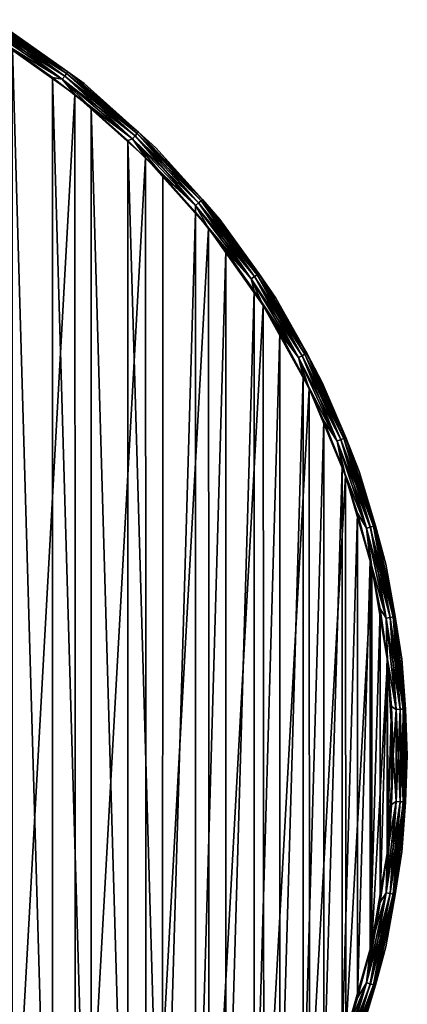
# Model space of a CAD drawing. Header units: metres. Extents: x -30 to 30, y -30 to 30.
# Tile 13 of 13: x 16.5 to 30, y -8.7 to 25.7. Entities that reach past the tile are written whole.
import ezdxf

# ---------------------------------------------------------------- set-up
doc = ezdxf.new("R2010")
doc.units = ezdxf.units.M
doc.layers.add('solid_BATH_SPOUT-ROUND_ASM_SW0001', color=7, linetype='CONTINUOUS')

msp = doc.modelspace()

# ---------------------------------------------------------------- linework, layer by layer
at = {"layer": 'solid_BATH_SPOUT-ROUND_ASM_SW0001'}
for points in [[(18.030342, 23.71851, 31.595306), (15.288265, 25.409294, 31.524326), (15.360225, 25.528893, 31.595306)], [(15.360422, 25.529219, 38.204414), (15.288496, 25.409678, 38.275528), (17.946144, 23.607748, 38.275528)], [(15.360225, 25.528893, 31.595306), (15.417337, 25.623814, 31.70598), (18.097382, 23.806698, 31.70598)], [(18.030342, 23.71851, 31.595306), (15.360225, 25.528893, 31.595306), (18.097382, 23.806698, 31.70598)], [(15.41748, 25.62405, 38.093639), (15.360422, 25.529219, 38.204414), (18.030573, 23.718813, 38.204414)], [(18.030573, 23.718813, 38.204414), (15.360422, 25.529219, 38.204414), (17.946144, 23.607748, 38.275528)], [(15.417337, 25.623814, 31.70598), (15.454, 25.684746, 31.845491), (18.140417, 23.86331, 31.845491)], [(18.097382, 23.806698, 31.70598), (15.417337, 25.623814, 31.70598), (18.140417, 23.86331, 31.845491)], [(18.097549, 23.806919, 38.093639), (15.454074, 25.684872, 37.95406), (15.41748, 25.62405, 38.093639)], [(18.097549, 23.806919, 38.093639), (15.41748, 25.62405, 38.093639), (18.030573, 23.718813, 38.204414)], [(18.140417, 23.86331, 31.845491), (15.454, 25.684746, 31.845491), (15.960962, 25.401726, 32)], [(15.454074, 25.684872, 37.95406), (18.140505, 23.863426, 37.95406), (15.960962, 25.401726, 37.799999)], [(18.097549, 23.806919, 38.093639), (18.140505, 23.863426, 37.95406), (15.454074, 25.684872, 37.95406)], [(15.288265, 25.409294, 31.524326), (17.945873, 23.607391, 31.524326), (16.203005, 24.651827, 31.5)], [(18.030342, 23.71851, 31.595306), (17.945873, 23.607391, 31.524326), (15.288265, 25.409294, 31.524326)], [(17.946144, 23.607748, 38.275528), (15.288496, 25.409678, 38.275528), (15.68154, 24.986782, 38.299999)], [(18.140505, 23.863426, 37.95406), (18.704695, 23.454945, 37.799999), (15.960962, 25.401726, 37.799999)], [(15.960962, 25.401726, 32), (15.960962, 25.401726, 37.799999), (18.704695, 23.454945, 37.799999)], [(18.704695, 23.454945, 32), (15.960962, 25.401726, 32), (18.704695, 23.454945, 37.799999)], [(18.140417, 23.86331, 31.845491), (15.960962, 25.401726, 32), (18.704695, 23.454945, 32)], [(15.707579, -24.970421, 38.299999), (18.380373, 23.074051, 38.299999), (15.68154, 24.986782, 38.299999)], [(17.946144, 23.607748, 38.275528), (15.68154, 24.986782, 38.299999), (18.380373, 23.074051, 38.299999)], [(16.203005, 24.651827, 31.5), (17.609312, -23.667744, 31.5), (16.202929, -24.651876, 31.5)], [(16.203005, 24.651827, 31.5), (17.609385, 23.66769, 31.5), (17.609312, -23.667744, 31.5)], [(17.945873, 23.607391, 31.524326), (17.609385, 23.66769, 31.5), (16.203005, 24.651827, 31.5)], [(20.489069, 21.630047, 31.595306), (17.945873, 23.607391, 31.524326), (18.030342, 23.71851, 31.595306)], [(18.030573, 23.718813, 38.204414), (17.946144, 23.607748, 38.275528), (20.393389, 21.529039, 38.275528)], [(18.030342, 23.71851, 31.595306), (18.097382, 23.806698, 31.70598), (20.56525, 21.710472, 31.70598)], [(20.489069, 21.630047, 31.595306), (18.030342, 23.71851, 31.595306), (20.56525, 21.710472, 31.70598)], [(18.097549, 23.806919, 38.093639), (18.030573, 23.718813, 38.204414), (20.48933, 21.630323, 38.204414)], [(20.48933, 21.630323, 38.204414), (18.030573, 23.718813, 38.204414), (20.393389, 21.529039, 38.275528)], [(18.097382, 23.806698, 31.70598), (18.140417, 23.86331, 31.845491), (20.614155, 21.762098, 31.845491)], [(20.56525, 21.710472, 31.70598), (18.097382, 23.806698, 31.70598), (20.614155, 21.762098, 31.845491)], [(20.565441, 21.710672, 38.093639), (18.140505, 23.863426, 37.95406), (18.097549, 23.806919, 38.093639)], [(20.565441, 21.710672, 38.093639), (18.097549, 23.806919, 38.093639), (20.48933, 21.630323, 38.204414)], [(20.614155, 21.762098, 31.845491), (18.140417, 23.86331, 31.845491), (18.704695, 23.454945, 32)], [(18.140505, 23.863426, 37.95406), (20.614254, 21.762203, 37.95406), (18.704695, 23.454945, 37.799999)], [(20.565441, 21.710672, 38.093639), (20.614254, 21.762203, 37.95406), (18.140505, 23.863426, 37.95406)], [(17.609385, 23.66769, 31.5), (18.956011, -22.603531, 31.5), (17.609312, -23.667744, 31.5)], [(17.609385, 23.66769, 31.5), (18.956079, 22.603474, 31.5), (18.956011, -22.603531, 31.5)], [(17.945873, 23.607391, 31.524326), (18.956079, 22.603474, 31.5), (17.609385, 23.66769, 31.5)], [(17.945873, 23.607391, 31.524326), (20.393082, 21.528713, 31.524326), (18.956079, 22.603474, 31.5)], [(20.489069, 21.630047, 31.595306), (20.393082, 21.528713, 31.524326), (17.945873, 23.607391, 31.524326)], [(20.393389, 21.529039, 38.275528), (17.946144, 23.607748, 38.275528), (18.380373, 23.074051, 38.299999)], [(20.614254, 21.762203, 37.95406), (21.213203, 21.213203, 37.799999), (18.704695, 23.454945, 37.799999)], [(18.704695, 23.454945, 32), (18.704695, 23.454945, 37.799999), (21.213203, 21.213203, 37.799999)], [(21.213203, 21.213203, 32), (18.704695, 23.454945, 32), (21.213203, 21.213203, 37.799999)], [(20.614155, 21.762098, 31.845491), (18.704695, 23.454945, 32), (21.213203, 21.213203, 32)], [(15.707579, -24.970421, 38.299999), (18.406103, -23.053532, 38.299999), (18.380373, 23.074051, 38.299999)], [(18.406103, -23.053532, 38.299999), (20.84812, 20.871172, 38.299999), (18.380373, 23.074051, 38.299999)], [(20.393389, 21.529039, 38.275528), (18.380373, 23.074051, 38.299999), (20.84812, 20.871172, 38.299999)], [(18.956079, 22.603474, 31.5), (20.238617, -21.462721, 31.5), (18.956011, -22.603531, 31.5)], [(18.956079, 22.603474, 31.5), (20.238682, 21.46266, 31.5), (20.238617, -21.462721, 31.5)], [(20.393082, 21.528713, 31.524326), (20.238682, 21.46266, 31.5), (18.956079, 22.603474, 31.5)], [(20.489069, 21.630047, 31.595306), (20.56525, 21.710472, 31.70598), (22.792011, 19.359709, 31.70598)], [(20.565441, 21.710672, 38.093639), (20.48933, 21.630323, 38.204414), (22.70787, 19.28824, 38.204414)], [(20.56525, 21.710472, 31.70598), (20.614155, 21.762098, 31.845491), (22.84621, 19.405746, 31.845491)], [(22.792011, 19.359709, 31.70598), (20.56525, 21.710472, 31.70598), (22.84621, 19.405746, 31.845491)], [(22.792223, 19.359888, 38.093639), (20.614254, 21.762203, 37.95406), (20.565441, 21.710672, 38.093639)], [(22.792223, 19.359888, 38.093639), (20.565441, 21.710672, 38.093639), (22.70787, 19.28824, 38.204414)], [(22.84621, 19.405746, 31.845491), (20.614155, 21.762098, 31.845491), (21.213203, 21.213203, 32)], [(20.614254, 21.762203, 37.95406), (22.846321, 19.40584, 37.95406), (21.213203, 21.213203, 37.799999)], [(22.792223, 19.359888, 38.093639), (22.846321, 19.40584, 37.95406), (20.614254, 21.762203, 37.95406)], [(20.238682, 21.46266, 31.5), (21.452707, -20.249229, 31.5), (20.238617, -21.462721, 31.5)], [(20.393082, 21.528713, 31.524326), (21.452768, 20.249165, 31.5), (20.238682, 21.46266, 31.5)], [(20.238682, 21.46266, 31.5), (21.452768, 20.249165, 31.5), (21.452707, -20.249229, 31.5)], [(22.707581, 19.287992, 31.595306), (20.393082, 21.528713, 31.524326), (20.489069, 21.630047, 31.595306)], [(20.393082, 21.528713, 31.524326), (22.6012, 19.197632, 31.524326), (21.452768, 20.249165, 31.5)], [(22.707581, 19.287992, 31.595306), (22.6012, 19.197632, 31.524326), (20.393082, 21.528713, 31.524326)], [(20.48933, 21.630323, 38.204414), (20.393389, 21.529039, 38.275528), (22.601542, 19.197922, 38.275528)], [(22.601542, 19.197922, 38.275528), (20.393389, 21.529039, 38.275528), (20.84812, 20.871172, 38.299999)], [(22.707581, 19.287992, 31.595306), (20.489069, 21.630047, 31.595306), (22.792011, 19.359709, 31.70598)], [(22.70787, 19.28824, 38.204414), (20.48933, 21.630323, 38.204414), (22.601542, 19.197922, 38.275528)], [(22.846321, 19.40584, 37.95406), (23.454945, 18.704695, 37.799999), (21.213203, 21.213203, 37.799999)], [(21.213203, 21.213203, 32), (21.213203, 21.213203, 37.799999), (23.454945, 18.704695, 37.799999)], [(23.454945, 18.704695, 32), (21.213203, 21.213203, 32), (23.454945, 18.704695, 37.799999)], [(22.84621, 19.405746, 31.845491), (21.213203, 21.213203, 32), (23.454945, 18.704695, 32)], [(18.406103, -23.053532, 38.299999), (20.872459, -20.84683, 38.299999), (20.84812, 20.871172, 38.299999)], [(20.872459, -20.84683, 38.299999), (23.053759, 18.405819, 38.299999), (20.84812, 20.871172, 38.299999)], [(22.601542, 19.197922, 38.275528), (20.84812, 20.871172, 38.299999), (23.053759, 18.405819, 38.299999)], [(21.452768, 20.249165, 31.5), (22.5942, 18.967133, 31.5), (21.452707, -20.249229, 31.5)], [(22.6012, 19.197632, 31.524326), (22.5942, 18.967133, 31.5), (21.452768, 20.249165, 31.5)], [(24.659866, 16.719805, 31.595306), (22.6012, 19.197632, 31.524326), (22.707581, 19.287992, 31.595306)], [(22.70787, 19.28824, 38.204414), (22.601542, 19.197922, 38.275528), (24.54471, 16.641727, 38.275528)], [(22.707581, 19.287992, 31.595306), (22.792011, 19.359709, 31.70598), (24.751556, 16.781971, 31.70598)], [(24.659866, 16.719805, 31.595306), (22.707581, 19.287992, 31.595306), (24.751556, 16.781971, 31.70598)], [(22.792223, 19.359888, 38.093639), (22.70787, 19.28824, 38.204414), (24.660183, 16.720018, 38.204414)], [(24.660183, 16.720018, 38.204414), (22.70787, 19.28824, 38.204414), (24.54471, 16.641727, 38.275528)], [(22.792011, 19.359709, 31.70598), (22.84621, 19.405746, 31.845491), (24.810415, 16.821878, 31.845491)], [(24.751556, 16.781971, 31.70598), (22.792011, 19.359709, 31.70598), (24.810415, 16.821878, 31.845491)], [(24.751785, 16.782127, 38.093639), (22.846321, 19.40584, 37.95406), (22.792223, 19.359888, 38.093639)], [(24.751785, 16.782127, 38.093639), (22.792223, 19.359888, 38.093639), (24.660183, 16.720018, 38.204414)], [(24.810415, 16.821878, 31.845491), (22.84621, 19.405746, 31.845491), (23.454945, 18.704695, 32)], [(22.846321, 19.40584, 37.95406), (24.810535, 16.82196, 37.95406), (23.454945, 18.704695, 37.799999)], [(24.751785, 16.782127, 38.093639), (24.810535, 16.82196, 37.95406), (22.846321, 19.40584, 37.95406)], [(22.5942, 18.967133, 31.5), (22.594143, -18.967201, 31.5), (21.452707, -20.249229, 31.5)], [(22.5942, 18.967133, 31.5), (23.659145, 17.620863, 31.5), (22.594143, -18.967201, 31.5)], [(22.6012, 19.197632, 31.524326), (24.54434, 16.641476, 31.524326), (22.5942, 18.967133, 31.5)], [(24.54434, 16.641476, 31.524326), (23.659145, 17.620863, 31.5), (22.5942, 18.967133, 31.5)], [(24.659866, 16.719805, 31.595306), (24.54434, 16.641476, 31.524326), (22.6012, 19.197632, 31.524326)], [(24.54471, 16.641727, 38.275528), (22.601542, 19.197922, 38.275528), (23.053759, 18.405819, 38.299999)], [(24.810535, 16.82196, 37.95406), (25.401726, 15.960962, 37.799999), (23.454945, 18.704695, 37.799999)], [(23.454945, 18.704695, 32), (23.454945, 18.704695, 37.799999), (25.401726, 15.960962, 37.799999)], [(25.401726, 15.960962, 32), (23.454945, 18.704695, 32), (25.401726, 15.960962, 37.799999)], [(24.810415, 16.821878, 31.845491), (23.454945, 18.704695, 32), (25.401726, 15.960962, 32)], [(20.872459, -20.84683, 38.299999), (23.075666, -18.378345, 38.299999), (23.053759, 18.405819, 38.299999)], [(23.075666, -18.378345, 38.299999), (24.969488, 15.70906, 38.299999), (23.053759, 18.405819, 38.299999)], [(24.54471, 16.641727, 38.275528), (23.053759, 18.405819, 38.299999), (24.969488, 15.70906, 38.299999)], [(23.659145, 17.620863, 31.5), (23.659092, -17.620934, 31.5), (22.594143, -18.967201, 31.5)], [(23.659145, 17.620863, 31.5), (24.643953, 16.214981, 31.5), (23.659092, -17.620934, 31.5)], [(24.54434, 16.641476, 31.524326), (24.643953, 16.214981, 31.5), (23.659145, 17.620863, 31.5)], [(26.323038, 13.955592, 31.595306), (24.54434, 16.641476, 31.524326), (24.659866, 16.719805, 31.595306)], [(24.54434, 16.641476, 31.524326), (26.199718, 13.890212, 31.524326), (24.643953, 16.214981, 31.5)], [(26.323038, 13.955592, 31.595306), (26.199718, 13.890212, 31.524326), (24.54434, 16.641476, 31.524326)], [(24.660183, 16.720018, 38.204414), (24.54471, 16.641727, 38.275528), (26.200115, 13.890422, 38.275528)], [(26.200115, 13.890422, 38.275528), (24.54471, 16.641727, 38.275528), (24.969488, 15.70906, 38.299999)], [(24.659866, 16.719805, 31.595306), (24.751556, 16.781971, 31.70598), (26.420912, 14.007481, 31.70598)], [(26.323038, 13.955592, 31.595306), (24.659866, 16.719805, 31.595306), (26.420912, 14.007481, 31.70598)], [(24.751785, 16.782127, 38.093639), (24.660183, 16.720018, 38.204414), (26.323376, 13.95577, 38.204414)], [(26.323376, 13.95577, 38.204414), (24.660183, 16.720018, 38.204414), (26.200115, 13.890422, 38.275528)], [(24.751556, 16.781971, 31.70598), (24.810415, 16.821878, 31.845491), (26.48374, 14.040791, 31.845491)], [(26.420912, 14.007481, 31.70598), (24.751556, 16.781971, 31.70598), (26.48374, 14.040791, 31.845491)], [(26.421156, 14.00761, 38.093639), (24.810535, 16.82196, 37.95406), (24.751785, 16.782127, 38.093639)], [(26.421156, 14.00761, 38.093639), (24.751785, 16.782127, 38.093639), (26.323376, 13.95577, 38.204414)], [(26.48374, 14.040791, 31.845491), (24.810415, 16.821878, 31.845491), (25.401726, 15.960962, 32)], [(24.810535, 16.82196, 37.95406), (26.48387, 14.040858, 37.95406), (25.401726, 15.960962, 37.799999)], [(26.421156, 14.00761, 38.093639), (26.48387, 14.040858, 37.95406), (24.810535, 16.82196, 37.95406)], [(24.643953, 16.214981, 31.5), (24.643904, -16.215055, 31.5), (23.659092, -17.620934, 31.5)], [(24.643953, 16.214981, 31.5), (25.545366, 14.754126, 31.5), (24.643904, -16.215055, 31.5)], [(26.199718, 13.890212, 31.524326), (25.545366, 14.754126, 31.5), (24.643953, 16.214981, 31.5)], [(26.48387, 14.040858, 37.95406), (27.029066, 13.016512, 37.799999), (25.401726, 15.960962, 37.799999)], [(25.401726, 15.960962, 32), (25.401726, 15.960962, 37.799999), (27.029066, 13.016512, 37.799999)], [(27.029066, 13.016512, 32), (25.401726, 15.960962, 32), (27.029066, 13.016512, 37.799999)], [(26.48374, 14.040791, 31.845491), (25.401726, 15.960962, 32), (27.029066, 13.016512, 32)], [(23.075666, -18.378345, 38.299999), (24.988289, -15.679138, 38.299999), (24.969488, 15.70906, 38.299999)], [(24.988289, -15.679138, 38.299999), (26.57126, 12.81476, 38.299999), (24.969488, 15.70906, 38.299999)], [(26.200115, 13.890422, 38.275528), (24.969488, 15.70906, 38.299999), (26.57126, 12.81476, 38.299999)], [(25.545366, 14.754126, 31.5), (25.545321, -14.754203, 31.5), (24.643904, -16.215055, 31.5)], [(25.545366, 14.754126, 31.5), (26.360245, 13.243393, 31.5), (25.545321, -14.754203, 31.5)], [(26.199718, 13.890212, 31.524326), (26.360245, 13.243393, 31.5), (25.545366, 14.754126, 31.5)], [(27.677597, 11.027762, 31.595306), (26.199718, 13.890212, 31.524326), (26.323038, 13.955592, 31.595306)], [(26.199718, 13.890212, 31.524326), (27.547932, 10.976099, 31.524326), (26.360245, 13.243393, 31.5)], [(27.677597, 11.027762, 31.595306), (27.547932, 10.976099, 31.524326), (26.199718, 13.890212, 31.524326)], [(26.323376, 13.95577, 38.204414), (26.200115, 13.890422, 38.275528), (27.548347, 10.976265, 38.275528)], [(27.548347, 10.976265, 38.275528), (26.200115, 13.890422, 38.275528), (26.57126, 12.81476, 38.299999)], [(26.323038, 13.955592, 31.595306), (26.420912, 14.007481, 31.70598), (27.780506, 11.068766, 31.70598)], [(27.677597, 11.027762, 31.595306), (26.323038, 13.955592, 31.595306), (27.780506, 11.068766, 31.70598)], [(26.421156, 14.00761, 38.093639), (26.323376, 13.95577, 38.204414), (27.67795, 11.027904, 38.204414)], [(27.67795, 11.027904, 38.204414), (26.323376, 13.95577, 38.204414), (27.548347, 10.976265, 38.275528)], [(26.420912, 14.007481, 31.70598), (26.48374, 14.040791, 31.845491), (27.846567, 11.095087, 31.845491)], [(27.780506, 11.068766, 31.70598), (26.420912, 14.007481, 31.70598), (27.846567, 11.095087, 31.845491)], [(27.780764, 11.068868, 38.093639), (26.48387, 14.040858, 37.95406), (26.421156, 14.00761, 38.093639)], [(27.780764, 11.068868, 38.093639), (26.421156, 14.00761, 38.093639), (27.67795, 11.027904, 38.204414)], [(27.846567, 11.095087, 31.845491), (26.48374, 14.040791, 31.845491), (27.029066, 13.016512, 32)], [(26.48387, 14.040858, 37.95406), (27.846703, 11.09514, 37.95406), (27.029066, 13.016512, 37.799999)], [(27.780764, 11.068868, 38.093639), (27.846703, 11.09514, 37.95406), (26.48387, 14.040858, 37.95406)], [(26.360245, 13.243393, 31.5), (26.360205, -13.243472, 31.5), (25.545321, -14.754203, 31.5)], [(26.360245, 13.243393, 31.5), (27.085915, 11.687736, 31.5), (26.360205, -13.243472, 31.5)], [(27.547932, 10.976099, 31.524326), (27.085915, 11.687736, 31.5), (26.360245, 13.243393, 31.5)], [(24.988289, -15.679138, 38.299999), (26.586575, -12.782955, 38.299999), (26.57126, 12.81476, 38.299999)], [(26.586575, -12.782955, 38.299999), (27.838919, 9.759331, 38.299999), (26.57126, 12.81476, 38.299999)], [(27.548347, 10.976265, 38.275528), (26.57126, 12.81476, 38.299999), (27.838919, 9.759331, 38.299999)], [(27.846703, 11.09514, 37.95406), (28.3165, 9.908372, 37.799999), (27.029066, 13.016512, 37.799999)], [(27.029066, 13.016512, 32), (27.029066, 13.016512, 37.799999), (28.3165, 9.908372, 37.799999)], [(28.3165, 9.908372, 32), (27.029066, 13.016512, 32), (28.3165, 9.908372, 37.799999)], [(27.846567, 11.095087, 31.845491), (27.029066, 13.016512, 32), (28.3165, 9.908372, 32)], [(27.085915, 11.687736, 31.5), (27.08588, -11.687818, 31.5), (26.360205, -13.243472, 31.5)], [(27.085915, 11.687736, 31.5), (27.719837, 10.092598, 31.5), (27.08588, -11.687818, 31.5)], [(27.547932, 10.976099, 31.524326), (27.719837, 10.092598, 31.5), (27.085915, 11.687736, 31.5)], [(28.707661, 7.970643, 31.595306), (27.547932, 10.976099, 31.524326), (27.677597, 11.027762, 31.595306)], [(27.67795, 11.027904, 38.204414), (27.548347, 10.976265, 38.275528), (28.573601, 7.933422, 38.275528)], [(27.677597, 11.027762, 31.595306), (27.780506, 11.068766, 31.70598), (28.8144, 8.000278, 31.70598)], [(28.707661, 7.970643, 31.595306), (27.677597, 11.027762, 31.595306), (28.8144, 8.000278, 31.70598)], [(27.780764, 11.068868, 38.093639), (27.67795, 11.027904, 38.204414), (28.708027, 7.970745, 38.204414)], [(28.708027, 7.970745, 38.204414), (27.67795, 11.027904, 38.204414), (28.573601, 7.933422, 38.275528)], [(27.780506, 11.068766, 31.70598), (27.846567, 11.095087, 31.845491), (28.882919, 8.019303, 31.845491)], [(28.8144, 8.000278, 31.70598), (27.780506, 11.068766, 31.70598), (28.882919, 8.019303, 31.845491)], [(28.814667, 8.000353, 38.093639), (27.846703, 11.09514, 37.95406), (27.780764, 11.068868, 38.093639)], [(28.814667, 8.000353, 38.093639), (27.780764, 11.068868, 38.093639), (28.708027, 7.970745, 38.204414)], [(28.882919, 8.019303, 31.845491), (27.846567, 11.095087, 31.845491), (28.3165, 9.908372, 32)], [(27.846703, 11.09514, 37.95406), (28.88306, 8.019342, 37.95406), (28.3165, 9.908372, 37.799999)], [(28.814667, 8.000353, 38.093639), (28.88306, 8.019342, 37.95406), (27.846703, 11.09514, 37.95406)], [(27.547932, 10.976099, 31.524326), (28.57317, 7.933301, 31.524326), (27.719837, 10.092598, 31.5)], [(28.707661, 7.970643, 31.595306), (28.57317, 7.933301, 31.524326), (27.547932, 10.976099, 31.524326)], [(28.573601, 7.933422, 38.275528), (27.548347, 10.976265, 38.275528), (27.838919, 9.759331, 38.299999)], [(27.719837, 10.092598, 31.5), (27.719807, -10.092682, 31.5), (27.08588, -11.687818, 31.5)], [(27.719837, 10.092598, 31.5), (28.259941, 8.463198, 31.5), (27.719807, -10.092682, 31.5)], [(28.57317, 7.933301, 31.524326), (28.259941, 8.463198, 31.5), (27.719837, 10.092598, 31.5)], [(26.586575, -12.782955, 38.299999), (27.850569, -9.726034, 38.299999), (27.838919, 9.759331, 38.299999)], [(27.850569, -9.726034, 38.299999), (28.756529, 6.581186, 38.299999), (27.838919, 9.759331, 38.299999)], [(28.573601, 7.933422, 38.275528), (27.838919, 9.759331, 38.299999), (28.756529, 6.581186, 38.299999)], [(28.88306, 8.019342, 37.95406), (29.247837, 6.675628, 37.799999), (28.3165, 9.908372, 37.799999)], [(28.3165, 9.908372, 32), (28.3165, 9.908372, 37.799999), (29.247837, 6.675628, 37.799999)], [(29.247837, 6.675628, 32), (28.3165, 9.908372, 32), (29.247837, 6.675628, 37.799999)], [(28.882919, 8.019303, 31.845491), (28.3165, 9.908372, 32), (29.247837, 6.675628, 32)], [(28.259941, 8.463198, 31.5), (28.259914, -8.463284, 31.5), (27.719807, -10.092682, 31.5)], [(28.259941, 8.463198, 31.5), (28.704334, 6.80523, 31.5), (28.259914, -8.463284, 31.5)], [(28.57317, 7.933301, 31.524326), (28.704334, 6.80523, 31.5), (28.259941, 8.463198, 31.5)], [(29.401152, 4.820074, 31.595306), (28.57317, 7.933301, 31.524326), (28.707661, 7.970643, 31.595306)], [(28.57317, 7.933301, 31.524326), (29.263412, 4.797493, 31.524326), (28.704334, 6.80523, 31.5)], [(29.401152, 4.820074, 31.595306), (29.263412, 4.797493, 31.524326), (28.57317, 7.933301, 31.524326)], [(28.708027, 7.970745, 38.204414), (28.573601, 7.933422, 38.275528), (29.263855, 4.797565, 38.275528)], [(29.263855, 4.797565, 38.275528), (28.573601, 7.933422, 38.275528), (28.756529, 6.581186, 38.299999)], [(28.707661, 7.970643, 31.595306), (28.8144, 8.000278, 31.70598), (29.510471, 4.837996, 31.70598)], [(29.401152, 4.820074, 31.595306), (28.707661, 7.970643, 31.595306), (29.510471, 4.837996, 31.70598)], [(28.814667, 8.000353, 38.093639), (28.708027, 7.970745, 38.204414), (29.401529, 4.820136, 38.204414)], [(29.401529, 4.820136, 38.204414), (28.708027, 7.970745, 38.204414), (29.263855, 4.797565, 38.275528)], [(28.8144, 8.000278, 31.70598), (28.882919, 8.019303, 31.845491), (29.580647, 4.849501, 31.845491)], [(29.510471, 4.837996, 31.70598), (28.8144, 8.000278, 31.70598), (29.580647, 4.849501, 31.845491)], [(29.510744, 4.838041, 38.093639), (28.88306, 8.019342, 37.95406), (28.814667, 8.000353, 38.093639)], [(29.510744, 4.838041, 38.093639), (28.814667, 8.000353, 38.093639), (29.401529, 4.820136, 38.204414)], [(29.580647, 4.849501, 31.845491), (28.882919, 8.019303, 31.845491), (29.247837, 6.675628, 32)], [(28.88306, 8.019342, 37.95406), (29.58079, 4.849524, 37.95406), (29.247837, 6.675628, 37.799999)], [(29.510744, 4.838041, 38.093639), (29.58079, 4.849524, 37.95406), (28.88306, 8.019342, 37.95406)], [(27.850569, -9.726034, 38.299999), (28.76438, -6.546781, 38.299999), (28.756529, 6.581186, 38.299999)], [(28.704334, 6.80523, 31.5), (28.704313, -6.805316, 31.5), (28.259914, -8.463284, 31.5)], [(28.704334, 6.80523, 31.5), (29.051559, 5.124143, 31.5), (28.704313, -6.805316, 31.5)], [(29.263412, 4.797493, 31.524326), (29.051559, 5.124143, 31.5), (28.704334, 6.80523, 31.5)], [(28.76438, -6.546781, 38.299999), (29.31255, 3.32029, 38.299999), (28.756529, 6.581186, 38.299999)], [(29.263855, 4.797565, 38.275528), (28.756529, 6.581186, 38.299999), (29.31255, 3.32029, 38.299999)], [(29.58079, 4.849524, 37.95406), (29.811367, 3.358934, 37.799999), (29.247837, 6.675628, 37.799999)], [(29.247837, 6.675628, 32), (29.247837, 6.675628, 37.799999), (29.811367, 3.358934, 37.799999)], [(29.811367, 3.358934, 32), (29.247837, 6.675628, 32), (29.811367, 3.358934, 37.799999)], [(29.580647, 4.849501, 31.845491), (29.247837, 6.675628, 32), (29.811367, 3.358934, 32)], [(29.051559, 5.124143, 31.5), (29.051544, -5.12423, 31.5), (28.704313, -6.805316, 31.5)], [(29.051559, 5.124143, 31.5), (29.300409, 3.425771, 31.5), (29.051544, -5.12423, 31.5)], [(29.263412, 4.797493, 31.524326), (29.300409, 3.425771, 31.5), (29.051559, 5.124143, 31.5)], [(29.749943, 1.612995, 31.595306), (29.263412, 4.797493, 31.524326), (29.401152, 4.820074, 31.595306)], [(29.401529, 4.820136, 38.204414), (29.263855, 4.797565, 38.275528), (29.611017, 1.605463, 38.275528)], [(29.401152, 4.820074, 31.595306), (29.510471, 4.837996, 31.70598), (29.860559, 1.618992, 31.70598)], [(29.749943, 1.612995, 31.595306), (29.401152, 4.820074, 31.595306), (29.860559, 1.618992, 31.70598)], [(29.510744, 4.838041, 38.093639), (29.401529, 4.820136, 38.204414), (29.750324, 1.613016, 38.204414)], [(29.750324, 1.613016, 38.204414), (29.401529, 4.820136, 38.204414), (29.611017, 1.605463, 38.275528)], [(29.510471, 4.837996, 31.70598), (29.580647, 4.849501, 31.845491), (29.931566, 1.622842, 31.845491)], [(29.860559, 1.618992, 31.70598), (29.510471, 4.837996, 31.70598), (29.931566, 1.622842, 31.845491)], [(29.860836, 1.619007, 38.093639), (29.58079, 4.849524, 37.95406), (29.510744, 4.838041, 38.093639)], [(29.860836, 1.619007, 38.093639), (29.510744, 4.838041, 38.093639), (29.750324, 1.613016, 38.204414)], [(29.931566, 1.622842, 31.845491), (29.580647, 4.849501, 31.845491), (29.811367, 3.358934, 32)], [(29.58079, 4.849524, 37.95406), (29.931711, 1.62285, 37.95406), (29.811367, 3.358934, 37.799999)], [(29.860836, 1.619007, 38.093639), (29.931711, 1.62285, 37.95406), (29.58079, 4.849524, 37.95406)], [(29.263412, 4.797493, 31.524326), (29.610571, 1.605438, 31.524326), (29.300409, 3.425771, 31.5)], [(29.749943, 1.612995, 31.595306), (29.610571, 1.605438, 31.524326), (29.263412, 4.797493, 31.524326)], [(29.611017, 1.605463, 38.275528), (29.263855, 4.797565, 38.275528), (29.31255, 3.32029, 38.299999)], [(28.76438, -6.546781, 38.299999), (29.316502, -3.285223, 38.299999), (29.31255, 3.32029, 38.299999)], [(29.300409, 3.425771, 31.5), (29.3004, -3.42586, 31.5), (29.051544, -5.12423, 31.5)], [(29.300409, 3.425771, 31.5), (29.450062, 1.715755, 31.5), (29.3004, -3.42586, 31.5)], [(29.610571, 1.605438, 31.524326), (29.450062, 1.715755, 31.5), (29.300409, 3.425771, 31.5)], [(29.316502, -3.285223, 38.299999), (29.499992, 0.017643, 38.299999), (29.31255, 3.32029, 38.299999)], [(29.611017, 1.605463, 38.275528), (29.31255, 3.32029, 38.299999), (29.499992, 0.017643, 38.299999)], [(29.931711, 1.62285, 37.95406), (30, 0, 37.799999), (29.811367, 3.358934, 37.799999)], [(29.811367, 3.358934, 32), (29.811367, 3.358934, 37.799999), (30, 0, 37.799999)], [(30, 0, 32), (29.811367, 3.358934, 32), (30, 0, 37.799999)], [(29.931566, 1.622842, 31.845491), (29.811367, 3.358934, 32), (30, 0, 32)], [(29.450062, 1.715755, 31.5), (29.450058, -1.715844, 31.5), (29.3004, -3.42586, 31.5)], [(29.450062, 1.715755, 31.5), (29.499998, -0.000044, 31.5), (29.450058, -1.715844, 31.5)], [(29.610571, 1.605438, 31.524326), (29.499998, -0.000044, 31.5), (29.450062, 1.715755, 31.5)], [(29.611017, -1.605463, 38.275528), (29.611017, 1.605463, 38.275528), (29.499992, 0.017643, 38.299999)], [(29.610571, 1.605438, 31.524326), (29.610571, -1.605438, 31.524326), (29.499998, -0.000044, 31.5)], [(29.749943, -1.612995, 31.595306), (29.610571, 1.605438, 31.524326), (29.749943, 1.612995, 31.595306)], [(29.749943, -1.612995, 31.595306), (29.610571, -1.605438, 31.524326), (29.610571, 1.605438, 31.524326)], [(29.750324, 1.613016, 38.204414), (29.611017, 1.605463, 38.275528), (29.611017, -1.605463, 38.275528)], [(29.750324, -1.613016, 38.204414), (29.750324, 1.613016, 38.204414), (29.611017, -1.605463, 38.275528)], [(29.749943, 1.612995, 31.595306), (29.860559, 1.618992, 31.70598), (29.860559, -1.618992, 31.70598)], [(29.749943, -1.612995, 31.595306), (29.749943, 1.612995, 31.595306), (29.860559, -1.618992, 31.70598)], [(29.860836, 1.619007, 38.093639), (29.750324, 1.613016, 38.204414), (29.750324, -1.613016, 38.204414)], [(29.860836, -1.619007, 38.093639), (29.860836, 1.619007, 38.093639), (29.750324, -1.613016, 38.204414)], [(29.860559, 1.618992, 31.70598), (29.931566, 1.622842, 31.845491), (29.931566, -1.622842, 31.845491)], [(29.860559, -1.618992, 31.70598), (29.860559, 1.618992, 31.70598), (29.931566, -1.622842, 31.845491)], [(29.860836, -1.619007, 38.093639), (29.931711, -1.62285, 37.95406), (29.931711, 1.62285, 37.95406)], [(29.860836, -1.619007, 38.093639), (29.931711, 1.62285, 37.95406), (29.860836, 1.619007, 38.093639)], [(29.931566, -1.622842, 31.845491), (29.931566, 1.622842, 31.845491), (30, 0, 32)], [(29.931711, 1.62285, 37.95406), (29.931711, -1.62285, 37.95406), (30, 0, 37.799999)], [(29.611017, -1.605463, 38.275528), (29.499992, 0.017643, 38.299999), (29.316502, -3.285223, 38.299999)], [(29.931711, -1.62285, 37.95406), (29.811367, -3.358934, 37.799999), (30, 0, 37.799999)], [(30, 0, 32), (30, 0, 37.799999), (29.811367, -3.358934, 37.799999)], [(29.811367, -3.358934, 32), (30, 0, 32), (29.811367, -3.358934, 37.799999)], [(29.931566, -1.622842, 31.845491), (30, 0, 32), (29.811367, -3.358934, 32)], [(29.610571, -1.605438, 31.524326), (29.450058, -1.715844, 31.5), (29.499998, -0.000044, 31.5)], [(29.610571, -1.605438, 31.524326), (29.263412, -4.797493, 31.524326), (29.450058, -1.715844, 31.5)], [(29.401152, -4.820074, 31.595306), (29.263412, -4.797493, 31.524326), (29.610571, -1.605438, 31.524326)], [(29.263412, -4.797493, 31.524326), (29.3004, -3.42586, 31.5), (29.450058, -1.715844, 31.5)], [(29.263855, -4.797565, 38.275528), (29.611017, -1.605463, 38.275528), (29.316502, -3.285223, 38.299999)], [(29.750324, -1.613016, 38.204414), (29.611017, -1.605463, 38.275528), (29.263855, -4.797565, 38.275528)], [(29.401529, -4.820136, 38.204414), (29.750324, -1.613016, 38.204414), (29.263855, -4.797565, 38.275528)], [(29.401152, -4.820074, 31.595306), (29.610571, -1.605438, 31.524326), (29.749943, -1.612995, 31.595306)], [(29.401152, -4.820074, 31.595306), (29.749943, -1.612995, 31.595306), (29.510471, -4.837996, 31.70598)], [(29.860836, -1.619007, 38.093639), (29.750324, -1.613016, 38.204414), (29.401529, -4.820136, 38.204414)], [(29.510744, -4.838041, 38.093639), (29.860836, -1.619007, 38.093639), (29.401529, -4.820136, 38.204414)], [(29.749943, -1.612995, 31.595306), (29.860559, -1.618992, 31.70598), (29.510471, -4.837996, 31.70598)], [(29.510471, -4.837996, 31.70598), (29.860559, -1.618992, 31.70598), (29.580647, -4.849501, 31.845491)], [(29.510744, -4.838041, 38.093639), (29.931711, -1.62285, 37.95406), (29.860836, -1.619007, 38.093639)], [(29.510744, -4.838041, 38.093639), (29.58079, -4.849524, 37.95406), (29.931711, -1.62285, 37.95406)], [(29.860559, -1.618992, 31.70598), (29.931566, -1.622842, 31.845491), (29.580647, -4.849501, 31.845491)], [(29.580647, -4.849501, 31.845491), (29.931566, -1.622842, 31.845491), (29.811367, -3.358934, 32)], [(29.931711, -1.62285, 37.95406), (29.58079, -4.849524, 37.95406), (29.811367, -3.358934, 37.799999)], [(29.263855, -4.797565, 38.275528), (29.316502, -3.285223, 38.299999), (28.76438, -6.546781, 38.299999)], [(29.263412, -4.797493, 31.524326), (29.051544, -5.12423, 31.5), (29.3004, -3.42586, 31.5)], [(29.58079, -4.849524, 37.95406), (29.247837, -6.675628, 37.799999), (29.811367, -3.358934, 37.799999)], [(29.811367, -3.358934, 32), (29.811367, -3.358934, 37.799999), (29.247837, -6.675628, 37.799999)], [(29.247837, -6.675628, 32), (29.811367, -3.358934, 32), (29.247837, -6.675628, 37.799999)], [(29.580647, -4.849501, 31.845491), (29.811367, -3.358934, 32), (29.247837, -6.675628, 32)], [(29.263412, -4.797493, 31.524326), (28.57317, -7.933301, 31.524326), (29.051544, -5.12423, 31.5)], [(28.707661, -7.970643, 31.595306), (28.57317, -7.933301, 31.524326), (29.263412, -4.797493, 31.524326)], [(28.573601, -7.933422, 38.275528), (29.263855, -4.797565, 38.275528), (28.76438, -6.546781, 38.299999)], [(29.401529, -4.820136, 38.204414), (29.263855, -4.797565, 38.275528), (28.573601, -7.933422, 38.275528)], [(28.707661, -7.970643, 31.595306), (29.263412, -4.797493, 31.524326), (29.401152, -4.820074, 31.595306)], [(28.57317, -7.933301, 31.524326), (28.704313, -6.805316, 31.5), (29.051544, -5.12423, 31.5)], [(28.708027, -7.970745, 38.204414), (29.401529, -4.820136, 38.204414), (28.573601, -7.933422, 38.275528)], [(28.707661, -7.970643, 31.595306), (29.401152, -4.820074, 31.595306), (28.8144, -8.000278, 31.70598)], [(29.510744, -4.838041, 38.093639), (29.401529, -4.820136, 38.204414), (28.708027, -7.970745, 38.204414)], [(28.814667, -8.000353, 38.093639), (29.510744, -4.838041, 38.093639), (28.708027, -7.970745, 38.204414)], [(29.401152, -4.820074, 31.595306), (29.510471, -4.837996, 31.70598), (28.8144, -8.000278, 31.70598)], [(28.8144, -8.000278, 31.70598), (29.510471, -4.837996, 31.70598), (28.882919, -8.019303, 31.845491)], [(28.814667, -8.000353, 38.093639), (29.58079, -4.849524, 37.95406), (29.510744, -4.838041, 38.093639)], [(28.814667, -8.000353, 38.093639), (28.88306, -8.019342, 37.95406), (29.58079, -4.849524, 37.95406)], [(29.510471, -4.837996, 31.70598), (29.580647, -4.849501, 31.845491), (28.882919, -8.019303, 31.845491)], [(28.882919, -8.019303, 31.845491), (29.580647, -4.849501, 31.845491), (29.247837, -6.675628, 32)], [(29.58079, -4.849524, 37.95406), (28.88306, -8.019342, 37.95406), (29.247837, -6.675628, 37.799999)], [(28.573601, -7.933422, 38.275528), (28.76438, -6.546781, 38.299999), (27.850569, -9.726034, 38.299999)], [(28.57317, -7.933301, 31.524326), (28.259914, -8.463284, 31.5), (28.704313, -6.805316, 31.5)], [(28.88306, -8.019342, 37.95406), (28.3165, -9.908372, 37.799999), (29.247837, -6.675628, 37.799999)], [(29.247837, -6.675628, 32), (29.247837, -6.675628, 37.799999), (28.3165, -9.908372, 37.799999)], [(28.3165, -9.908372, 32), (29.247837, -6.675628, 32), (28.3165, -9.908372, 37.799999)], [(28.882919, -8.019303, 31.845491), (29.247837, -6.675628, 32), (28.3165, -9.908372, 32)], [(28.57317, -7.933301, 31.524326), (27.547932, -10.976099, 31.524326), (28.259914, -8.463284, 31.5)], [(27.677597, -11.027762, 31.595306), (27.547932, -10.976099, 31.524326), (28.57317, -7.933301, 31.524326)], [(27.548347, -10.976265, 38.275528), (28.573601, -7.933422, 38.275528), (27.850569, -9.726034, 38.299999)], [(28.708027, -7.970745, 38.204414), (28.573601, -7.933422, 38.275528), (27.548347, -10.976265, 38.275528)], [(27.67795, -11.027904, 38.204414), (28.708027, -7.970745, 38.204414), (27.548347, -10.976265, 38.275528)], [(27.677597, -11.027762, 31.595306), (28.57317, -7.933301, 31.524326), (28.707661, -7.970643, 31.595306)], [(27.677597, -11.027762, 31.595306), (28.707661, -7.970643, 31.595306), (27.780506, -11.068766, 31.70598)], [(28.814667, -8.000353, 38.093639), (28.708027, -7.970745, 38.204414), (27.67795, -11.027904, 38.204414)], [(27.780764, -11.068868, 38.093639), (28.814667, -8.000353, 38.093639), (27.67795, -11.027904, 38.204414)], [(28.707661, -7.970643, 31.595306), (28.8144, -8.000278, 31.70598), (27.780506, -11.068766, 31.70598)], [(27.780506, -11.068766, 31.70598), (28.8144, -8.000278, 31.70598), (27.846567, -11.095087, 31.845491)], [(27.780764, -11.068868, 38.093639), (28.88306, -8.019342, 37.95406), (28.814667, -8.000353, 38.093639)], [(27.780764, -11.068868, 38.093639), (27.846703, -11.09514, 37.95406), (28.88306, -8.019342, 37.95406)], [(28.8144, -8.000278, 31.70598), (28.882919, -8.019303, 31.845491), (27.846567, -11.095087, 31.845491)], [(27.846567, -11.095087, 31.845491), (28.882919, -8.019303, 31.845491), (28.3165, -9.908372, 32)], [(28.88306, -8.019342, 37.95406), (27.846703, -11.09514, 37.95406), (28.3165, -9.908372, 37.799999)], [(27.547932, -10.976099, 31.524326), (27.719807, -10.092682, 31.5), (28.259914, -8.463284, 31.5)]]:
    msp.add_3dface(points, dxfattribs=at)

doc.saveas('drawing.dxf')
